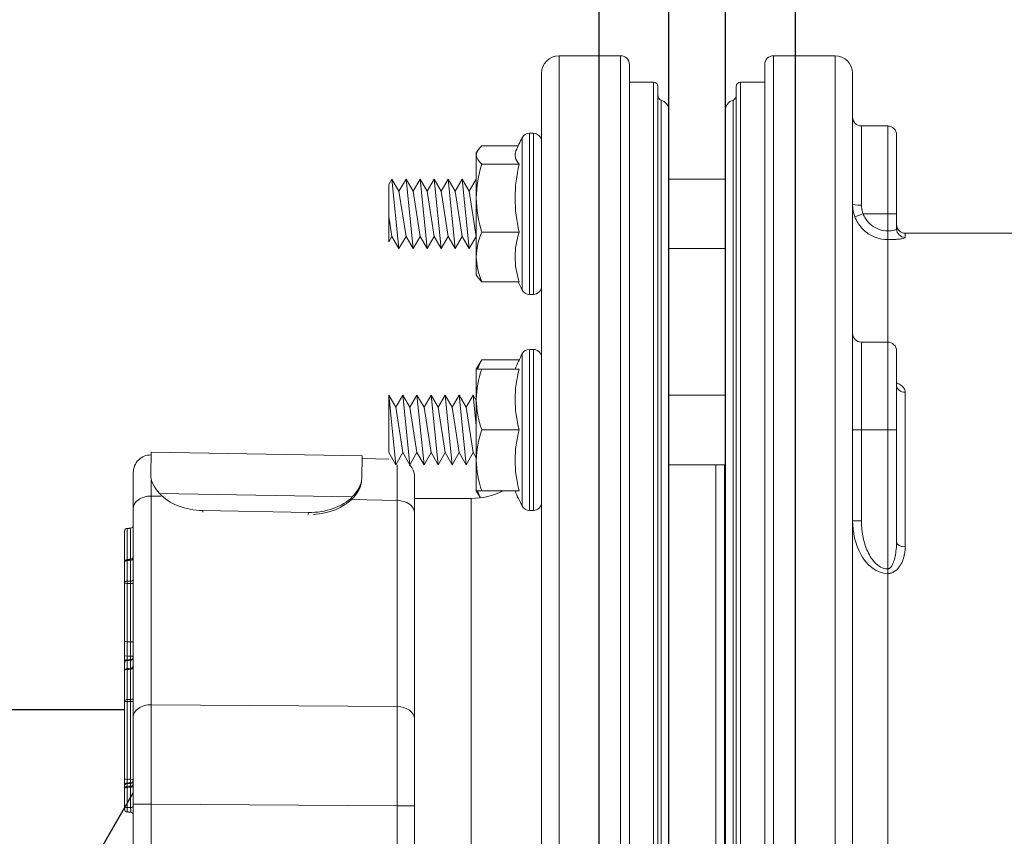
# Model space of a CAD drawing. Extents: x 1081 to 2220, y 0 to 2796.
# Tile 82 of 161: x 1795.06 to 1798.56, y 929.31 to 932.22. Entities that reach past the tile are written whole.
import ezdxf

# ---------------------------------------------------------------- set-up
doc = ezdxf.new("R2010")
doc.units = 0
doc.header["$MEASUREMENT"] = 0
doc.header["$PDSIZE"] = 1
doc.layers.get('0').update_dxf_attribs({"linetype": 'CONTINUOUS'})
doc.layers.get('DEFPOINTS').update_dxf_attribs({"linetype": 'CONTINUOUS'})
for name, color, linetype in [('DIM', 3, 'CONTINUOUS'), ('FRP-2-HATCH', 1, 'CONTINUOUS'), ('FRP-SUMP', 2, 'CONTINUOUS'), ('GALV-2-PIPE', 3, 'CONTINUOUS')]:
    doc.layers.add(name, color=color, linetype=linetype)
doc.styles.add('SIMPLEX', font='simplex')
doc.dimstyles.new('DIM64', dxfattribs={"dimscale": 64, "dimtxt": 0.09375, "dimasz": 0.09375, "dimexe": 0.0625, "dimexo": 0.0625, "dimgap": 0.046875, "dimtad": 1, "dimdec": 4, "dimzin": 3, "dimdsep": 46, "dimlunit": 4, "dimtxsty": 'SIMPLEX', "dimcen": 0, "dimclrd": 256, "dimclre": 256, "dimclrt": 256, "dimadec": 0, "dimazin": 0, "dimtfac": 1, "dimtdec": 4, "dimtmove": 0, "dimatfit": 3, "dimfxl": 1, "dimfrac": 2, "dimtolj": 1, "dimtzin": 0, "dimarcsym": 0})

# ---------------------------------------------------------------- blocks, each defined once
blk = doc.blocks.new('*D55')
at = {"layer": 'DEFPOINTS', "color": 0, "transparency": 16777216}
for p in [(1389.6218, 978.296), (1911.1218, 974.0147), (1911.1218, 700.5233)]:
    blk.add_point(p, dxfattribs=at)
at = {"layer": 'DIM', "lineweight": -2, "transparency": 16777216}
for p, q in [((1389.6218, 974.296), (1389.6218, 696.5233)), ((1911.1218, 970.0147), (1911.1218, 696.5233)), ((1395.6218, 700.5233), (1905.1218, 700.5233))]:
    blk.add_line(p, q, dxfattribs=at)
at = {"layer": 'DIM', "transparency": 16777216}
for points in [[(1395.6218, 701.5233), (1395.6218, 699.5233), (1389.6218, 700.5233)], [(1905.1218, 701.5233), (1905.1218, 699.5233), (1911.1218, 700.5233)]]:
    blk.add_solid(points, dxfattribs=at)
at = {"layer": 'DIM', "transparency": 16777216, "insert": (1650.3718, 708.0947), "char_height": 6, "attachment_point": 5, "style": 'SIMPLEX'}
blk.add_mtext('\\A1;43\'-5 1/2" (F.V. TANK SLAB)', dxfattribs=at)
blk = doc.blocks.new('A$C18AC51C3')
at = {"linetype": 'Continuous', "lineweight": 18}
for p, q in [((-0.421, -5.551), (-0.421, 0.824)), ((-0.2022, 0.824), (-0.421, 0.824)), ((-0.2022, -2.3635), (-0.2022, 0.824)), ((0.3414, 0.824), (0.3414, -5.551)), ((0.5601, 0.824), (0.3414, 0.824)), ((0.5601, -2.3635), (0.5601, 0.824)), ((-0.171, 0.7927), (-0.171, -5.5198)), ((0.3101, -2.3635), (0.3101, 0.7927)), ((-0.4835, 0.7615), (-0.4835, -2.3635)), ((0.6226, 0.7615), (0.6226, -5.4885)), ((-0.0851, 0.7302), (-0.171, 0.7302)), ((-0.0851, -2.3635), (-0.0851, 0.7302)), ((-0.0695, -5.4416), (-0.0695, 0.7146)), ((0.2086, -2.3635), (0.2086, 0.7146)), ((0.2243, 0.7302), (0.2243, -5.4573)), ((0.3101, 0.7302), (0.2243, 0.7302)), ((-0.0583, -5.3931), (-0.0583, 0.6661)), ((0.1975, -2.3635), (0.1975, 0.6661)), ((-0.0304, -5.3557), (-0.0304, 0.6287)), ((0.1696, 0.6287), (0.1696, -5.3557)), ((0.6539, 0.574), (0.6539, 0.2925)), ((0.7476, 0.574), (0.6539, 0.574)), ((0.7476, 0.2615), (0.7476, 0.574)), ((-0.552, 0.2615), (-0.552, 0.5327)), ((-0.5264, 0.548), (-0.5264, -0.025)), ((-0.5125, 0.548), (-0.5264, 0.548)), ((-0.5125, 0.548), (-0.5125, 0.2615)), ((0.7789, 0.2615), (0.7789, 0.5427)), ((-0.5669, 0.503), (-0.6961, 0.503)), ((-0.711, 0.4856), (-0.7155, 0.478)), ((-0.7155, 0.4706), (-0.7155, 0.478)), ((-0.7155, 0.4706), (-0.7155, 0.3175)), ((-0.5628, 0.4383), (-0.6961, 0.4383)), ((-1.0265, 0.3662), (-1.0155, 0.3852)), ((-1.0155, 0.3852), (-0.9905, 0.3419)), ((-1.0155, 0.3852), (-0.9905, 0.1377)), ((-0.9905, 0.3419), (-0.9655, 0.3852)), ((-0.9655, 0.3852), (-0.9405, 0.3419)), ((-0.9655, 0.3852), (-0.9405, 0.1377)), ((-0.9405, 0.3419), (-0.9155, 0.3852)), ((-0.9155, 0.3852), (-0.8905, 0.3419)), ((-0.9155, 0.3852), (-0.8905, 0.1377)), ((-0.8905, 0.3419), (-0.8655, 0.3852)), ((-0.8655, 0.3852), (-0.8405, 0.3419)), ((-0.8655, 0.3852), (-0.8405, 0.1377)), ((-0.8405, 0.3419), (-0.8155, 0.3852)), ((-0.8155, 0.3852), (-0.7905, 0.3419)), ((-0.8155, 0.3852), (-0.7905, 0.1377)), ((-0.7905, 0.3419), (-0.7655, 0.3852)), ((-0.7655, 0.3852), (-0.7405, 0.3419)), ((-0.7655, 0.3852), (-0.7405, 0.1377)), ((-0.7405, 0.3419), (-0.7155, 0.3852)), ((-0.7155, 0.3852), (-0.7155, 0.3852)), ((-0.7155, 0.3852), (-0.7155, 0.3851)), ((0.1696, 0.3852), (-0.0304, 0.3852)), ((-1.0265, 0.3662), (-1.0265, 0.162)), ((-1.0265, 0.3662), (-1.0265, 0.162)), ((-0.9905, 0.3419), (-0.9655, 0.181)), ((-0.9405, 0.3419), (-0.9155, 0.181)), ((-0.8905, 0.3419), (-0.8655, 0.181)), ((-0.8405, 0.3419), (-0.8155, 0.181)), ((-0.7905, 0.3419), (-0.7655, 0.181)), ((-0.7405, 0.3419), (-0.7155, 0.181)), ((-0.7155, 0.3175), (-0.7155, 0.1084)), ((-1.0265, 0.2518), (-1.0155, 0.181)), ((-0.552, -0.0097), (-0.552, 0.2615)), ((-0.5125, 0.2615), (-0.5125, -0.025)), ((0.6309, 0.2504), (0.6601, 0.2615)), ((0.7476, 0.2615), (0.6601, 0.2615)), ((0.7476, 0.2008), (0.7476, 0.2615)), ((0.7476, 0.2615), (0.7789, 0.2615)), ((0.7789, 0.2615), (0.7789, 0.2084)), ((-1.0265, 0.162), (-1.0155, 0.181)), ((-1.0155, 0.181), (-0.9905, 0.1377)), ((-0.9905, 0.1377), (-0.9655, 0.181)), ((-0.9655, 0.181), (-0.9405, 0.1377)), ((-0.9405, 0.1377), (-0.9155, 0.181)), ((-0.9155, 0.181), (-0.8905, 0.1377)), ((-0.8905, 0.1377), (-0.8655, 0.181)), ((-0.8655, 0.181), (-0.8405, 0.1377)), ((-0.8405, 0.1377), (-0.8155, 0.181)), ((-0.8155, 0.181), (-0.7905, 0.1377)), ((-0.7905, 0.1377), (-0.7655, 0.181)), ((-0.7655, 0.181), (-0.7405, 0.1377)), ((-0.7405, 0.1377), (-0.7155, 0.181)), ((-0.7155, 0.181), (-0.7155, 0.181)), ((-0.5628, 0.1968), (-0.6961, 0.1968)), ((0.7476, 0.1698), (0.7476, 0.2008)), ((0.8101, 0.1925), (0.8101, 0.1773)), ((2.0536, 0.1925), (0.8101, 0.1925)), ((0.7476, 0.1698), (0.7476, -0.1949)), ((-0.7155, 0.1084), (-0.7155, 0.045)), ((-0.0304, 0.1377), (0.1696, 0.1377)), ((-0.7155, 0.045), (-0.711, 0.0373)), ((-0.5628, 0.02), (-0.6961, 0.02)), ((-0.5264, -0.025), (-0.5125, -0.025)), ((0.6539, -0.1949), (0.6539, -0.5074)), ((0.7476, -0.1949), (0.6539, -0.1949)), ((0.7476, -0.5074), (0.7476, -0.1949)), ((-0.552, -0.5074), (-0.552, -0.2361)), ((-0.5264, -0.2209), (-0.5264, -0.7939)), ((-0.5125, -0.2209), (-0.5264, -0.2209)), ((-0.5125, -0.2209), (-0.5125, -0.5074)), ((0.7789, -0.2261), (0.7789, -0.5074)), ((-0.6961, -0.2574), (-0.7155, -0.2909)), ((-0.5628, -0.2574), (-0.6961, -0.2574)), ((-0.7155, -0.2909), (-0.7155, -0.3991)), ((-0.5628, -0.2909), (-0.6961, -0.2909)), ((-1.0265, -0.3836), (-1.0265, -0.5878)), ((-1.0265, -0.3836), (-1.0015, -0.6311)), ((-1.0265, -0.3836), (-1.0015, -0.4269)), ((-1.0265, -0.3836), (-1.0265, -0.5878)), ((-1.0015, -0.4269), (-0.9765, -0.3836)), ((-0.9765, -0.3836), (-0.9515, -0.6311)), ((-0.9765, -0.3836), (-0.9515, -0.4269)), ((-0.9515, -0.4269), (-0.9265, -0.3836)), ((-0.9265, -0.3836), (-0.9015, -0.6311)), ((-0.9265, -0.3836), (-0.9015, -0.4269)), ((-0.9015, -0.4269), (-0.8765, -0.3836)), ((-0.8765, -0.3836), (-0.8515, -0.6311)), ((-0.8765, -0.3836), (-0.8515, -0.4269)), ((-0.8515, -0.4269), (-0.8265, -0.3836)), ((-0.8265, -0.3836), (-0.8015, -0.4269)), ((-0.8265, -0.3836), (-0.8015, -0.6311)), ((-0.8015, -0.4269), (-0.7765, -0.3836)), ((-0.7765, -0.3836), (-0.7515, -0.4269)), ((-0.7765, -0.3836), (-0.7515, -0.6311)), ((-0.7515, -0.4269), (-0.7265, -0.3836)), ((-0.7265, -0.3836), (-0.7155, -0.4027)), ((-0.7265, -0.3836), (-0.7155, -0.4926)), ((0.1696, -0.3836), (-0.0304, -0.3836)), ((0.7794, -0.3516), (0.779, -0.3504)), ((0.8101, -0.3735), (0.8101, -0.9233)), ((-0.7155, -0.3991), (-0.7155, -0.6156)), ((-1.0015, -0.4269), (-0.9765, -0.5878)), ((-0.9515, -0.4269), (-0.9265, -0.5878)), ((-0.9015, -0.4269), (-0.8765, -0.5878)), ((-0.8515, -0.4269), (-0.8265, -0.5878)), ((-0.8015, -0.4269), (-0.7765, -0.5878)), ((-0.7515, -0.4269), (-0.7265, -0.5878)), ((-0.5628, -0.5074), (-0.6961, -0.5074)), ((-0.552, -0.7786), (-0.552, -0.5074)), ((-0.5125, -0.5074), (-0.5125, -0.7939)), ((0.6226, -0.5074), (0.6539, -0.5074)), ((0.7476, -0.5074), (0.6539, -0.5074)), ((0.6539, -0.5074), (0.6539, -0.8311)), ((0.7476, -1.0018), (0.7476, -0.5074)), ((0.7476, -0.5074), (0.7789, -0.5074)), ((0.7789, -0.5074), (0.7789, -0.9057)), ((-1.8731, -0.6665), (-1.8717, -0.5864)), ((-1.8717, -0.5864), (-1.1218, -0.5995)), ((-1.0265, -0.5878), (-1.0015, -0.6311)), ((-1.0015, -0.6311), (-0.9765, -0.5878)), ((-0.9765, -0.5878), (-0.9515, -0.6311)), ((-0.9515, -0.6311), (-0.9265, -0.5878)), ((-0.9265, -0.5878), (-0.9015, -0.6311)), ((-0.9015, -0.6311), (-0.8765, -0.5878)), ((-0.8765, -0.5878), (-0.8515, -0.6311)), ((-0.8515, -0.6311), (-0.8265, -0.5878)), ((-0.8265, -0.5878), (-0.8015, -0.6311)), ((-0.8015, -0.6311), (-0.7765, -0.5878)), ((-0.7765, -0.5878), (-0.7515, -0.6311)), ((-0.7515, -0.6311), (-0.7265, -0.5878)), ((-0.7265, -0.5878), (-0.7155, -0.6069)), ((-1.1232, -0.6796), (-1.1218, -0.5995)), ((-1.122, -0.6095), (-1.0265, -0.6112)), ((-0.7155, -0.6156), (-0.7155, -0.7239)), ((-1.9355, -0.787), (-1.9355, -0.6589)), ((-0.0304, -0.6311), (0.1696, -0.6311)), ((0.1364, -0.6311), (0.1364, -2.2397)), ((0.1676, -2.2399), (0.1676, -0.6312)), ((-1.8732, -0.6726), (-1.8731, -0.6665)), ((-1.1232, -0.6796), (-1.1233, -0.6868)), ((-0.9355, -0.6742), (-0.9355, -0.8023)), ((-1.8421, -0.7334), (-1.1566, -0.7454)), ((-0.7155, -0.7239), (-0.701, -0.7489)), ((-0.5628, -0.7239), (-0.6961, -0.7239)), ((-1.8719, -0.7428), (-1.8719, -1.4851)), ((-1.8374, -0.7434), (-1.8719, -0.7428)), ((-0.9969, -0.7581), (-1.1596, -0.7553)), ((-0.9969, -1.4915), (-0.9969, -0.7581)), ((-0.7335, -0.751), (-0.9355, -0.751)), ((-0.7335, -0.751), (-0.7335, -2.2397)), ((-1.9355, -1.5293), (-1.9355, -0.787)), ((-1.6878, -0.7944), (-1.6879, -0.8001)), ((-1.6878, -0.7944), (-1.3129, -0.801)), ((-1.313, -0.808), (-1.3129, -0.801)), ((-0.9355, -0.8023), (-0.9355, -1.5357)), ((-0.5264, -0.7939), (-0.5125, -0.7939)), ((0.6226, -0.8311), (0.6539, -0.8311)), ((-1.9571, -0.972), (-1.9576, -0.9684)), ((-1.9446, -0.9673), (-1.9451, -0.971)), ((0.7476, -1.0018), (0.7476, -1.0182)), ((0.7476, -1.0182), (0.7476, -2.0239)), ((-1.8719, -1.4851), (-0.9969, -1.4915)), ((-1.9355, -1.8386), (-1.9355, -1.5293)), ((-0.9355, -1.5357), (-0.9355, -1.845)), ((-1.9667, -1.6707), (-1.9667, -1.6707)), ((-1.9667, -1.7752), (-1.9667, -1.7736)), ((-1.9571, -1.7636), (-1.9571, -1.7652)), ((-1.9355, -1.8386), (-1.8719, -1.8386)), ((-1.9355, -2.8884), (-1.9355, -1.8386)), ((-1.8719, -1.8386), (-1.8719, -2.8884)), ((-0.9969, -1.845), (-1.8719, -1.8386)), ((-0.9969, -2.2398), (-0.9969, -1.845)), ((-0.9355, -1.845), (-0.9969, -1.845)), ((-0.9355, -1.845), (-0.9355, -2.2398))]:
    blk.add_line(p, q, dxfattribs=at)
for centre, radius, start, end in [((-0.421, 0.7615), 0.0625, 90, 180), ((-0.2022, 0.7927), 0.0312, 0, 90), ((0.3414, 0.7927), 0.0312, 90, 180), ((0.5601, 0.7615), 0.0625, 0, 90), ((-0.0851, 0.7146), 0.0156, 0, 90), ((0.2243, 0.7146), 0.0156, 90, 180), ((-0.0695, 0.6287), 0.0391, 0, 73.3985), ((0.2086, 0.6287), 0.0391, 106.6015, 180), ((0.7476, 0.5427), 0.0312, 0, 90), ((-0.0472, 0.2615), 0.573, 151.7483, 156.973), ((-0.5264, 0.519), 0.029, 90, 151.7483), ((-0.5125, 0.519), 0.029, 0, 90), ((-0.0472, 0.2615), 0.573, 204.9243, 208.2517), ((-0.5125, 0.004), 0.029, 270, 0), ((-0.5264, 0.004), 0.029, 208.2517, 270), ((0.7476, -0.2261), 0.0312, 0, 90), ((-0.0472, -0.5074), 0.573, 151.7483, 157.8003), ((-0.5264, -0.2499), 0.029, 90, 151.7483), ((-0.5125, -0.2499), 0.029, 0, 90), ((-1.873, -0.6589), 0.0625, 89, 180), ((-0.998, -0.6742), 0.0625, 0, 43.564), ((-0.0472, -0.5074), 0.573, 202.1997, 208.2517), ((-0.5125, -0.7649), 0.029, 270, 0), ((-0.5264, -0.7649), 0.029, 208.2517, 270), ((-1.9567, -0.9783), 0.01, 94.9382, 180), ((-1.9567, -1.8563), 0.01, 180, 267.4974)]:
    blk.add_arc(centre, radius, start, end, dxfattribs=at)
at = {"linetype": 'Continuous', "lineweight": 18, "extrusion": (0, 0, -1)}
for centre, radius, start, end in [((0.0538, 0.6811), 0.0156, 286.6015, 0), ((-0.193, 0.6811), 0.0156, 180, 253.3985), ((-0.6539, 0.6052), 0.0312, 270, 0), ((-0.8101, 0.2237), 0.0312, 270, 0), ((-0.6539, -0.1636), 0.0312, 270, 0), ((0.7335, -0.501), 0.25, 243.0465, 270)]:
    blk.add_arc(centre, radius, start, end, dxfattribs=at)
at = {"linetype": 'Continuous', "lineweight": 18, "extrusion": (-6.12303e-17, 2.64055e-05, -1)}
blk.add_arc((1.9567, -1.7736, -0.0001), 0.01, 0.0011, 87.9902, dxfattribs=at)
at = {"linetype": 'Continuous', "lineweight": 18, "extrusion": (6.12303e-17, -2.92665e-05, 1)}
blk.add_arc((-1.9455, -1.7532, 0.0001), 0.01, 272.0126, 0, dxfattribs=at)
at = {"linetype": 'Continuous', "lineweight": 18}
for centre, major_axis, ratio, start_param, end_param in [((-0.0472, 0.4706), (-0.5305, 0), 0.258819, 6.173619, 6.52103), ((-0.0472, 0.3175), (-0.5305, 0), 0.965926, 6.04534, 6.52103), ((0.6539, 0.2956), (0.0312, 0), 0.099171, 3.141593, 4.712389), ((-0.0472, 0.1084), (0.5305, 0), 0.707107, 2.903748, 3.379438), ((0.8101, 0.2084), (0.0312, 0), 0.994074, 3.141593, 4.712389), ((-0.0472, -0.3991), (-0.5305, 0), 0.866025, 6.04534, 6.52103), ((0.8101, -0.3491), (0.0312, 0), 0.778577, 3.141593, 4.712389), ((-0.0472, -0.6156), (0.5305, 0), 0.866025, 2.903748, 3.379438), ((-0.998, -1.1118), (-0.0011, -0.5001), 0.000903, 2.356307, 2.861994), ((-1.873, -1.0965), (-0.0011, -0.5001), 0.000903, 2.356307, 2.531961), ((-1.6855, -0.6619), (-0.1875, 0.0033), 0.707107, 0.594693, 1.570796), ((-1.873, -0.787), (0.0625, 0), 0.707107, 1.553343, 3.141593), ((-1.3105, -0.6684), (-0.1875, 0.0033), 0.707107, 1.570796, 2.546899), ((-1.3107, -0.6755), (0.1875, -0.0033), 0.707107, 4.809815, 5.688492), ((-0.998, -0.8023), (-0.0625, 0), 0.707107, 3.141593, 4.694936), ((-1.9567, -0.8674), (-0.01, 0), 1, 4.747426, 6.282925), ((-1.9455, -0.847), (0.01, 0), 1, 4.747465, 6.283129), ((0.8101, -0.9057), (0.0312, 0), 0.563479, 3.141593, 4.712389), ((-1.9567, -0.9783), (-0.01, 0), 0.632763, 4.747296, 6.283185), ((-1.9455, -0.9647), (0.01, 0), 0.632763, 4.747296, 6.283185), ((-1.9455, -0.9573), (0.01, 0), 1, 4.798511, 6.283115), ((-1.9567, -1.0517), (-0.01, 0), 0.632763, 4.747296, 6.283185), ((-1.9567, -1.0517), (0.0001, -0.01), 0.037191, 4.027374, 4.890072), ((-1.9455, -1.039), (0.01, 0), 0.632763, 4.747296, 6.283185), ((-1.9567, -1.0517), (-0.01, 0), 0.177202, 0, 1.53589), ((-1.9455, -1.0551), (0.01, 0), 0.177202, 0, 1.53589), ((-1.9567, -1.259), (-0.01, 0), 0.177202, 0, 1.53589), ((-1.9567, -1.2593), (-0.01, 0), 0.16301, 0, 1.53589), ((-1.9455, -1.2627), (-0.00006, -0.01), 0.034392, 1.73465, 1.749037), ((-1.9455, -1.2627), (0.01, 0), 0.177202, 0, 1.53589), ((-1.9455, -1.2627), (0.01, 0), 0.163016, 0, 1.53589), ((-1.9567, -1.3093), (-0.01, 0), 0.276972, 0, 1.535889), ((-1.9567, -1.3348), (-0.01, 0), 0.999329, 4.7473, 6.283185), ((-1.9567, -1.3372), (0.01, 0), 0.994441, 1.605703, 3.141593), ((-1.9567, -1.3372), (0.01, 0), 0.992859, 1.605703, 3.141593), ((-1.9567, -1.3372), (0.00035, -0.00999), 0.003919, 3.247024, 3.261102), ((-1.9455, -1.3144), (0.00033, -0.00999), 0.045796, 0.036753, 1.848572), ((-1.9455, -1.3144), (0.01, 0), 0.275698, 0, 1.535889), ((-1.9455, -1.3144), (0.01, 0), 0.999325, 4.747301, 6.283185), ((-1.9455, -1.3169), (0.01, 0), 0.994431, 4.747296, 6.283185), ((-1.9455, -1.3169), (-0.01, 0), 0.992859, 1.605703, 3.141593), ((-1.9567, -1.3657), (0.01, 0), 0.992859, 1.605703, 3.141593), ((-1.9567, -1.3657), (0.01, 0), 0.632763, 1.605703, 3.141593), ((-1.9567, -1.3657), (0.00033, -0.00999), 0.018124, 3.261121, 4.026728), ((-1.9455, -1.3455), (-0.01, 0), 0.992859, 1.605703, 3.141593), ((-1.9455, -1.3527), (-0.01, 0), 0.632763, 1.605703, 3.141593), ((-1.9567, -1.473), (0.01, 0), 0.632763, 1.605703, 3.141593), ((-1.9567, -1.473), (0.00011, -0.01), 0.035894, 4.027316, 4.790935), ((-1.9455, -1.4602), (-0.01, 0), 0.632763, 1.605703, 3.141593), ((-1.9567, -1.473), (0.01, 0), 0.07891, 3.141593, 4.677482), ((-1.9455, -1.4744), (-0.01, 0), 0.07891, 3.141593, 4.677482), ((-1.873, -1.5293), (0.0625, 0), 0.707107, 1.553343, 3.141593), ((-1.873, -1.8387), (-0.0005, -0.5), 0.002181, 1.570909, 2.356181), ((-0.998, -1.5357), (-0.0625, 0), 0.707107, 3.141593, 4.694936), ((-0.998, -1.845), (-0.0005, -0.5), 0.002181, 1.570909, 2.356181), ((-1.9567, -1.7472), (0.01, 0), 0.326854, 3.141593, 4.677478), ((-1.9455, -1.7533), (-0.01, 0), 0.324564, 3.141593, 4.677478), ((-1.9455, -1.7533), (0.00036, -0.00999), 0.04909, 0.00063, 1.899602), ((-1.9567, -1.7853), (0.01, 0), 0.998839, 1.605703, 3.141593), ((-1.9567, -1.7853), (0.01, 0), 0.632763, 1.605703, 3.141593), ((-1.9567, -1.7853), (0.00034, -0.00999), 0.017194, 3.189753, 4.026708), ((-1.9455, -1.765), (-0.01, 0), 0.998839, 1.605703, 3.141593), ((-1.9455, -1.7723), (-0.01, 0), 0.632763, 1.605703, 3.141593), ((-1.9567, -1.8563), (0.01, 0), 0.632763, 1.605703, 3.141593), ((-1.9567, -1.8563), (-0.00044, -0.00999), 0.080473, 4.030513, 6.283646), ((-1.9455, -1.8442), (-0.01, 0), 0.632763, 1.605703, 3.141593), ((-1.9455, -1.8769), (-0.01, 0), 1, 3.142667, 4.6687)]:
    blk.add_ellipse(centre, major_axis=major_axis, ratio=ratio, start_param=start_param, end_param=end_param, dxfattribs=at)
for points, degree in [([(-0.6961, 0.503), (-0.7079, 0.4924), (-0.7155, 0.4816), (-0.7155, 0.4706)], 3), ([(-0.7155, 0.4706), (-0.7155, 0.4596), (-0.7079, 0.4488), (-0.6961, 0.4383)], 3), ([(-0.6961, 0.4383), (-0.7079, 0.3987), (-0.7155, 0.3587), (-0.7155, 0.3175)], 3), ([(-0.7155, 0.3175), (-0.7155, 0.2765), (-0.7079, 0.2362), (-0.6961, 0.1968)], 3), ([(0.6309, 0.2504), (0.6255, 0.2647), (0.6226, 0.2803), (0.6226, 0.2956)], 3), ([(-0.6961, 0.1968), (-0.7078, 0.1682), (-0.7155, 0.1383), (-0.7155, 0.1084)], 3), ([(-0.7155, 0.1084), (-0.7155, 0.0785), (-0.7079, 0.0488), (-0.6961, 0.02)], 3), ([(-0.6961, 0.02), (-0.7025, 0.0257), (-0.7077, 0.0315), (-0.711, 0.0374)], 3), ([(-0.6961, -0.2574), (-0.7025, -0.2684), (-0.7077, -0.2796), (-0.711, -0.2909)], 3), ([(-0.6961, -0.2909), (-0.7079, -0.3263), (-0.7155, -0.3622), (-0.7155, -0.3991)], 3), ([(-0.7155, -0.2909), (-0.7155, -0.2909), (-0.7078, -0.2909), (-0.6961, -0.2909)], 3), ([(-0.7155, -0.3991), (-0.7155, -0.4359), (-0.7079, -0.472), (-0.6961, -0.5074)], 3), ([(-0.6961, -0.5074), (-0.7079, -0.5428), (-0.7155, -0.5787), (-0.7155, -0.6156)], 3), ([(-0.7155, -0.6156), (-0.7155, -0.6524), (-0.7079, -0.6885), (-0.6961, -0.7239)], 3), ([(-1.8731, -0.6665), (-1.8735, -0.6869), (-1.8628, -0.7109), (-1.8421, -0.7334)], 3), ([(-1.1233, -0.6868), (-1.1237, -0.7071), (-1.1351, -0.7307), (-1.1567, -0.7524)], 3), ([(-1.1566, -0.7454), (-1.135, -0.7236), (-1.1236, -0.7), (-1.1232, -0.6796)], 3), ([(-0.6961, -0.7239), (-0.7078, -0.7239), (-0.7155, -0.7239), (-0.7155, -0.7239)], 3), ([(-0.711, -0.7239), (-0.7085, -0.7322), (-0.705, -0.7405), (-0.7008, -0.7488)], 3), ([(-1.945, -0.8572), (-1.951, -0.8574), (-1.9571, -0.8576)], 2), ([(-1.9446, -0.9673), (-1.9576, -0.9684)], 1), ([(-1.9451, -0.971), (-1.9491, -0.9713), (-1.9531, -0.9717), (-1.9571, -0.972)], 3), ([(-1.9571, -0.972), (-1.9571, -0.9965), (-1.9571, -1.0209), (-1.9571, -1.0454)], 3), ([(-1.9451, -1.0453), (-1.9451, -1.0205), (-1.9451, -0.9957), (-1.9451, -0.971)], 3), ([(-1.9571, -1.0454), (-1.9531, -1.0454), (-1.9491, -1.0453), (-1.9451, -1.0453)], 3), ([(-1.9451, -1.0534), (-1.9491, -1.0534), (-1.9531, -1.0535), (-1.9571, -1.0535)], 3), ([(-1.9571, -1.0535), (-1.9571, -1.1226), (-1.9571, -1.1917), (-1.9571, -1.2608)], 3), ([(-1.9451, -1.2609), (-1.9451, -1.1917), (-1.9451, -1.1225), (-1.9451, -1.0534)], 3), ([(-1.9667, -1.259), (-1.9667, -1.2591), (-1.9667, -1.2592), (-1.9667, -1.2593)], 3), ([(-1.9571, -1.261), (-1.9571, -1.2609), (-1.9571, -1.2609), (-1.9571, -1.2608)], 3), ([(-1.9451, -1.261), (-1.9491, -1.261), (-1.9531, -1.261), (-1.9571, -1.261)], 3), ([(-1.9571, -1.3272), (-1.9531, -1.3271), (-1.9491, -1.327), (-1.9451, -1.3268)], 3), ([(-1.9571, -1.3273), (-1.9571, -1.3368), (-1.9571, -1.3463), (-1.9571, -1.3558)], 3), ([(-1.9451, -1.3268), (-1.9451, -1.3268), (-1.9451, -1.3268), (-1.9451, -1.3268)], 3), ([(-1.9451, -1.3554), (-1.9451, -1.3459), (-1.9451, -1.3364), (-1.9451, -1.3268)], 3), ([(-1.9571, -1.3558), (-1.9531, -1.3557), (-1.9491, -1.3555), (-1.9451, -1.3554)], 3), ([(-1.9451, -1.359), (-1.9491, -1.3591), (-1.9531, -1.3592), (-1.9571, -1.3594)], 3), ([(-1.9571, -1.3594), (-1.9571, -1.3951), (-1.9571, -1.4309), (-1.9571, -1.4666)], 3), ([(-1.9451, -1.4665), (-1.9451, -1.4307), (-1.9451, -1.3948), (-1.9451, -1.359)], 3), ([(-1.9571, -1.4666), (-1.9531, -1.4666), (-1.9491, -1.4665), (-1.9451, -1.4665)], 3), ([(-1.9451, -1.4736), (-1.9491, -1.4737), (-1.9531, -1.4737), (-1.9571, -1.4737)], 3), ([(-1.945, -1.7632), (-1.9571, -1.7636)], 1), ([(-1.9571, -1.7754), (-1.9531, -1.7752), (-1.9491, -1.7751), (-1.9451, -1.775)], 3), ([(-1.9451, -1.7786), (-1.9491, -1.7787), (-1.9531, -1.7789), (-1.9571, -1.779)], 3), ([(-1.9571, -1.779), (-1.9571, -1.8027), (-1.9571, -1.8264), (-1.9571, -1.85)], 3), ([(-1.9451, -1.8505), (-1.9451, -1.8266), (-1.9451, -1.8026), (-1.9451, -1.7786)], 3), ([(-1.9571, -1.85), (-1.9531, -1.8502), (-1.9491, -1.8504), (-1.9451, -1.8505)], 3), ([(-1.9572, -1.8663), (-1.945, -1.8669)], 1)]:
    blk.add_open_spline(points, degree=degree, dxfattribs=at)
for points, knots in [([(0.6539, 0.2925), (0.6539, 0.2838), (0.6553, 0.2749), (0.6587, 0.2649), (0.6594, 0.2632), (0.6601, 0.2615)], [0, 0, 0, 0, 0.828121, 0.828121, 1, 1, 1, 1]), ([(0.7476, 0.1698), (0.7337, 0.1698), (0.7197, 0.1722), (0.6934, 0.1814), (0.6809, 0.1883), (0.6592, 0.2056), (0.6496, 0.2162), (0.6377, 0.235), (0.6339, 0.2426), (0.6309, 0.2504)], [0, 0, 0, 0, 0.278057, 0.278057, 0.555824, 0.555824, 0.834378, 0.834378, 1, 1, 1, 1]), ([(0.6601, 0.2615), (0.6623, 0.2556), (0.6652, 0.2499), (0.6741, 0.2358), (0.6813, 0.2277), (0.6976, 0.2147), (0.707, 0.2095), (0.7266, 0.2026), (0.7372, 0.2008), (0.7476, 0.2008)], [0, 0, 0, 0, 0.16589, 0.16589, 0.444646, 0.444646, 0.722288, 0.722288, 1, 1, 1, 1]), ([(0.7789, 0.2084), (0.7789, 0.2076), (0.7783, 0.2068), (0.7759, 0.2053), (0.7742, 0.2045), (0.7698, 0.2031), (0.767, 0.2025), (0.7611, 0.2015), (0.7577, 0.2012), (0.7521, 0.2009), (0.7499, 0.2008), (0.7476, 0.2008)], [0, 0, 0, 0, 0.218343, 0.218343, 0.436311, 0.436311, 0.652723, 0.652723, 0.866288, 0.866288, 1, 1, 1, 1]), ([(0.7476, 0.1698), (0.7521, 0.1698), (0.7566, 0.1699), (0.7678, 0.1702), (0.7745, 0.1706), (0.7864, 0.1715), (0.7919, 0.1721), (0.8007, 0.1735), (0.8042, 0.1742), (0.8089, 0.1758), (0.8101, 0.1766), (0.8101, 0.1773)], [0, 0, 0, 0, 0.1359, 0.1359, 0.351802, 0.351802, 0.568385, 0.568385, 0.784466, 0.784466, 1, 1, 1, 1]), ([(0.8101, -0.3735), (0.8101, -0.3706), (0.8096, -0.3677), (0.807, -0.3607), (0.8043, -0.3566), (0.7969, -0.3494), (0.7921, -0.3461), (0.7842, -0.3423), (0.7816, -0.3412), (0.7789, -0.3403)], [0, 0, 0, 0, 0.211697, 0.211697, 0.533225, 0.533225, 0.8556, 0.8556, 1, 1, 1, 1]), ([(0.7476, -1.0182), (0.7056, -1.0182), (0.671, -0.985), (0.6317, -0.9134), (0.6226, -0.8724), (0.6226, -0.8311)], [0, 0, 0, 0, 0.5, 0.5, 1, 1, 1, 1]), ([(0.6539, -0.8311), (0.6539, -0.8665), (0.6599, -0.9018), (0.6804, -0.9502), (0.6893, -0.9659), (0.7134, -0.9916), (0.7297, -1.0018), (0.7476, -1.0018)], [0, 0, 0, 0, 0.5, 0.5, 0.75, 0.75, 1, 1, 1, 1]), ([(-1.9667, -0.9785), (-1.9667, -0.9773), (-1.9667, -0.9759), (-1.9667, -0.9683), (-1.9667, -0.9611), (-1.9667, -0.9396), (-1.9667, -0.9342), (-1.9667, -0.9207), (-1.9667, -0.9147), (-1.9667, -0.9015), (-1.9667, -0.896), (-1.9667, -0.8733), (-1.9667, -0.8708), (-1.9667, -0.8674), (-1.9667, -0.8672), (-1.9667, -0.8674)], [0, 0, 0, 0, 0.04425, 0.04425, 0.224651, 0.224651, 0.269751, 0.269751, 0.314852, 0.314852, 0.405052, 0.405052, 0.765855, 0.765855, 1, 1, 1, 1]), ([(-1.9571, -0.8574), (-1.9571, -0.8576), (-1.9571, -0.8581), (-1.9571, -0.8618), (-1.9571, -0.8646), (-1.9571, -0.892), (-1.9571, -0.8987), (-1.9571, -0.9204), (-1.957, -0.9368), (-1.9571, -0.9568), (-1.9571, -0.9638), (-1.9571, -0.9691)], [0, 0, 0, 0, 0.194368, 0.194368, 0.655305, 0.655305, 0.77054, 0.77054, 0.885774, 0.885774, 1, 1, 1, 1]), ([(-1.9451, -0.9687), (-1.9451, -0.9635), (-1.9451, -0.9569), (-1.9451, -0.9379), (-1.9451, -0.9216), (-1.9451, -0.8991), (-1.9451, -0.8923), (-1.9451, -0.8643), (-1.9451, -0.8615), (-1.9451, -0.8577), (-1.9451, -0.8572), (-1.9451, -0.857)], [0, 0, 0, 0, 0.107607, 0.107607, 0.223488, 0.223488, 0.339369, 0.339369, 0.802893, 0.802893, 1, 1, 1, 1]), ([(0.7476, -1.0018), (0.7485, -1.0018), (0.7494, -1.0017), (0.7514, -1.0011), (0.7525, -1.0006), (0.7558, -0.9986), (0.7577, -0.9966), (0.7632, -0.9896), (0.7658, -0.9836), (0.7704, -0.9712), (0.7722, -0.9645), (0.7773, -0.9406), (0.7789, -0.923), (0.7789, -0.9057)], [0, 0, 0, 0, 0.023116, 0.023116, 0.055858, 0.055858, 0.127954, 0.127954, 0.306434, 0.306434, 0.502152, 0.502152, 1, 1, 1, 1]), ([(0.8101, -0.9233), (0.8101, -0.9266), (0.81, -0.9299), (0.8087, -0.9472), (0.8055, -0.9613), (0.7967, -0.9815), (0.793, -0.9883), (0.7837, -1.0007), (0.7779, -1.0067), (0.7674, -1.0133), (0.7635, -1.0152), (0.7557, -1.0176), (0.7516, -1.0182), (0.7476, -1.0182)], [0, 0, 0, 0, 0.08473, 0.08473, 0.44853, 0.44853, 0.633807, 0.633807, 0.82254, 0.82254, 0.914633, 0.914633, 1, 1, 1, 1]), ([(-1.9667, -1.0517), (-1.9667, -1.0466), (-1.9667, -1.0414), (-1.9667, -1.0169), (-1.9667, -0.9976), (-1.9667, -0.9783)], [0, 0, 0, 0, 0.21105, 0.21105, 1, 1, 1, 1]), ([(-1.9451, -1.0453), (-1.9451, -1.0461), (-1.9451, -1.0471), (-1.9451, -1.0493), (-1.9451, -1.0504), (-1.9451, -1.0521), (-1.9451, -1.0528), (-1.9451, -1.0534)], [0, 0, 0, 0, 0.391385, 0.391385, 0.782721, 0.782721, 1, 1, 1, 1]), ([(-1.9667, -1.259), (-1.9667, -1.2525), (-1.9667, -1.2459), (-1.9667, -1.2131), (-1.9667, -1.1869), (-1.9667, -1.1243), (-1.9667, -1.088), (-1.9667, -1.0517)], [0, 0, 0, 0, 0.094942, 0.094942, 0.474708, 0.474708, 1, 1, 1, 1]), ([(-1.9667, -1.3093), (-1.9667, -1.3046), (-1.9667, -1.2999), (-1.9667, -1.2853), (-1.9667, -1.2753), (-1.9667, -1.2633), (-1.9667, -1.2613), (-1.9667, -1.2593)], [0, 0, 0, 0, 0.283646, 0.283646, 0.882587, 0.882587, 1, 1, 1, 1]), ([(-1.9571, -1.2608), (-1.9551, -1.2608), (-1.9531, -1.2608), (-1.9491, -1.2609), (-1.9471, -1.2609), (-1.9451, -1.2609)], [0, 0, 0, 0, 0.499998, 0.499998, 1, 1, 1, 1]), ([(-1.9571, -1.261), (-1.9571, -1.263), (-1.9571, -1.265), (-1.9571, -1.2773), (-1.9571, -1.2875), (-1.9571, -1.3025), (-1.9571, -1.3073), (-1.9571, -1.312)], [0, 0, 0, 0, 0.117112, 0.117112, 0.715711, 0.715711, 1, 1, 1, 1]), ([(-1.9451, -1.3117), (-1.9451, -1.307), (-1.9451, -1.3024), (-1.9451, -1.2916), (-1.9451, -1.2855), (-1.9451, -1.2733), (-1.9451, -1.2671), (-1.9451, -1.261)], [0, 0, 0, 0, 0.278736, 0.278736, 0.641399, 0.641399, 1, 1, 1, 1]), ([(-1.9667, -1.3093), (-1.9667, -1.3101), (-1.9667, -1.3109), (-1.9667, -1.314), (-1.9667, -1.3163), (-1.9667, -1.3207), (-1.9667, -1.3228), (-1.9667, -1.3267), (-1.9667, -1.3285), (-1.9667, -1.3314), (-1.9667, -1.3326), (-1.9667, -1.3342), (-1.9667, -1.3347), (-1.9667, -1.3348)], [0, 0, 0, 0, 0.070121, 0.070121, 0.255979, 0.255979, 0.441784, 0.441784, 0.62773, 0.62773, 0.813872, 0.813872, 1, 1, 1, 1]), ([(-1.9571, -1.3248), (-1.9571, -1.3248), (-1.9572, -1.3245), (-1.9572, -1.3237), (-1.9573, -1.3231), (-1.9573, -1.3217), (-1.9573, -1.3208), (-1.9573, -1.3188), (-1.9573, -1.3178), (-1.9572, -1.3156), (-1.9572, -1.3144), (-1.9571, -1.3129), (-1.9571, -1.3125), (-1.9571, -1.312)], [0, 0, 0, 0, 0.186324, 0.186324, 0.372401, 0.372401, 0.558153, 0.558153, 0.743825, 0.743825, 0.92977, 0.92977, 1, 1, 1, 1]), ([(-1.9571, -1.312), (-1.9553, -1.312), (-1.9535, -1.3119), (-1.9495, -1.3118), (-1.9473, -1.3117), (-1.9451, -1.3117)], [0, 0, 0, 0, 0.449977, 0.449977, 1, 1, 1, 1]), ([(-1.9451, -1.3244), (-1.9473, -1.3245), (-1.9495, -1.3246), (-1.9535, -1.3247), (-1.9553, -1.3247), (-1.9571, -1.3248)], [0, 0, 0, 0, 0.550019, 0.550019, 1, 1, 1, 1]), ([(-1.9571, -1.3248), (-1.9571, -1.325), (-1.9571, -1.3253), (-1.9571, -1.3258), (-1.9571, -1.3261), (-1.9571, -1.3266), (-1.9571, -1.3268), (-1.9571, -1.3271), (-1.9571, -1.3272), (-1.9571, -1.3272)], [0, 0, 0, 0, 0.36584, 0.36584, 0.754597, 0.754597, 0.952736, 0.952736, 1, 1, 1, 1]), ([(-1.9451, -1.3268), (-1.9471, -1.3269), (-1.9491, -1.327), (-1.9531, -1.3271), (-1.9551, -1.3272), (-1.9571, -1.3273)], [0, 0, 0, 0, 0.499999, 0.499999, 1, 1, 1, 1]), ([(-1.9451, -1.3268), (-1.9451, -1.3267), (-1.9451, -1.3267), (-1.9451, -1.3264), (-1.9451, -1.3262), (-1.9451, -1.3257), (-1.9451, -1.3254), (-1.9451, -1.3249), (-1.9451, -1.3246), (-1.9451, -1.3244)], [0, 0, 0, 0, 0.047731, 0.047731, 0.238003, 0.238003, 0.625868, 0.625868, 1, 1, 1, 1]), ([(-1.9667, -1.3372), (-1.9667, -1.3371), (-1.9667, -1.3371), (-1.9667, -1.3367), (-1.9667, -1.3366), (-1.9667, -1.3361), (-1.9667, -1.3358), (-1.9667, -1.3352), (-1.9667, -1.335), (-1.9667, -1.3348)], [0, 0, 0, 0, 0.042365, 0.042365, 0.238272, 0.238272, 0.630071, 0.630071, 1, 1, 1, 1]), ([(-1.9667, -1.3657), (-1.9667, -1.3649), (-1.9667, -1.3641), (-1.9667, -1.3601), (-1.9667, -1.357), (-1.9667, -1.3482), (-1.9667, -1.3427), (-1.9667, -1.3372)], [0, 0, 0, 0, 0.083653, 0.083653, 0.418264, 0.418264, 1, 1, 1, 1]), ([(-1.9451, -1.3554), (-1.9451, -1.3555), (-1.9451, -1.3559), (-1.9451, -1.3571), (-1.9451, -1.3578), (-1.9451, -1.3588), (-1.9451, -1.3589), (-1.9451, -1.359)], [0, 0, 0, 0, 0.500977, 0.500977, 0.940971, 0.940971, 1, 1, 1, 1]), ([(-1.9667, -1.473), (-1.9667, -1.4678), (-1.9667, -1.4626), (-1.9667, -1.4368), (-1.9667, -1.4162), (-1.9667, -1.3943), (-1.9667, -1.393), (-1.9667, -1.3831), (-1.9667, -1.3744), (-1.9667, -1.3657)], [0, 0, 0, 0, 0.144393, 0.144393, 0.721964, 0.721964, 0.757192, 0.757192, 1, 1, 1, 1]), ([(-1.9451, -1.4665), (-1.9451, -1.4666), (-1.9451, -1.4667), (-1.9451, -1.4677), (-1.9451, -1.4688), (-1.9451, -1.4709), (-1.9451, -1.472), (-1.9451, -1.4733), (-1.9451, -1.4735), (-1.9451, -1.4736)], [0, 0, 0, 0, 0.056596, 0.056596, 0.498579, 0.498579, 0.940764, 0.940764, 1, 1, 1, 1]), ([(-1.9667, -1.7472), (-1.9667, -1.7421), (-1.9667, -1.737), (-1.9667, -1.7066), (-1.9667, -1.6804), (-1.9667, -1.6023), (-1.9667, -1.5502), (-1.9667, -1.4897), (-1.9667, -1.4813), (-1.9667, -1.473)], [0, 0, 0, 0, 0.05786, 0.05786, 0.342463, 0.342463, 0.908849, 0.908849, 1, 1, 1, 1]), ([(-1.9571, -1.4737), (-1.9571, -1.4804), (-1.9571, -1.487), (-1.9571, -1.5203), (-1.9571, -1.5469), (-1.9571, -1.6007), (-1.9571, -1.628), (-1.9571, -1.6819), (-1.9571, -1.7087), (-1.9571, -1.7398), (-1.9571, -1.7452), (-1.9571, -1.7504)], [0, 0, 0, 0, 0.071632, 0.071632, 0.358159, 0.358159, 0.651976, 0.651976, 0.94037, 0.94037, 1, 1, 1, 1]), ([(-1.9451, -1.75), (-1.9451, -1.7435), (-1.9451, -1.737), (-1.9451, -1.7055), (-1.9451, -1.6799), (-1.9451, -1.6092), (-1.9451, -1.5639), (-1.9451, -1.5037), (-1.9451, -1.4886), (-1.9451, -1.4736)], [0, 0, 0, 0, 0.073572, 0.073572, 0.349832, 0.349832, 0.83788, 0.83788, 1, 1, 1, 1]), ([(-1.9667, -1.7472), (-1.9667, -1.7486), (-1.9667, -1.7502), (-1.9667, -1.7539), (-1.9667, -1.7562), (-1.9667, -1.7606), (-1.9667, -1.7627), (-1.9667, -1.7664), (-1.9667, -1.7681), (-1.9667, -1.7709), (-1.9667, -1.772), (-1.9667, -1.773), (-1.9667, -1.7733), (-1.9667, -1.7734)], [0, 0, 0, 0, 0.133332, 0.133332, 0.32593, 0.32593, 0.518502, 0.518502, 0.711274, 0.711274, 0.904291, 0.904291, 1, 1, 1, 1]), ([(-1.9571, -1.7636), (-1.9572, -1.7635), (-1.9572, -1.7634), (-1.9572, -1.7628), (-1.9573, -1.7623), (-1.9573, -1.7609), (-1.9573, -1.7601), (-1.9573, -1.7582), (-1.9573, -1.7571), (-1.9573, -1.755), (-1.9572, -1.7538), (-1.9571, -1.7519), (-1.9571, -1.7512), (-1.9571, -1.7504)], [0, 0, 0, 0, 0.098298, 0.098298, 0.290758, 0.290758, 0.48279, 0.48279, 0.674658, 0.674658, 0.866791, 0.866791, 1, 1, 1, 1]), ([(-1.9571, -1.7504), (-1.9553, -1.7504), (-1.9536, -1.7503), (-1.9496, -1.7502), (-1.9474, -1.7501), (-1.9451, -1.75)], [0, 0, 0, 0, 0.431757, 0.431757, 1, 1, 1, 1]), ([(-1.9571, -1.7652), (-1.9582, -1.7652), (-1.9593, -1.7654), (-1.9614, -1.7663), (-1.9624, -1.7669), (-1.9641, -1.7683), (-1.9648, -1.7692), (-1.9659, -1.7711), (-1.9663, -1.7722), (-1.9666, -1.7735), (-1.9666, -1.7738), (-1.9667, -1.7744), (-1.9667, -1.7748), (-1.9667, -1.7752)], [0, 0, 0, 0, 0.219673, 0.219673, 0.439346, 0.439346, 0.65902, 0.65902, 0.878699, 0.878699, 0.923469, 0.923469, 1, 1, 1, 1]), ([(-1.9667, -1.7853), (-1.9667, -1.785), (-1.9667, -1.7847), (-1.9667, -1.7831), (-1.9667, -1.7818), (-1.9667, -1.7787), (-1.9667, -1.7769), (-1.9667, -1.7752)], [0, 0, 0, 0, 0.094572, 0.094572, 0.472862, 0.472862, 1, 1, 1, 1]), ([(-1.9667, -1.8563), (-1.9667, -1.8512), (-1.9667, -1.846), (-1.9667, -1.8224), (-1.9667, -1.8038), (-1.9667, -1.7853)], [0, 0, 0, 0, 0.218115, 0.218115, 1, 1, 1, 1]), ([(-1.9571, -1.7652), (-1.9551, -1.7651), (-1.9531, -1.765), (-1.9491, -1.7649), (-1.9471, -1.7648), (-1.9451, -1.7648)], [0, 0, 0, 0, 0.5, 0.5, 1, 1, 1, 1]), ([(-1.9571, -1.7652), (-1.9571, -1.7652), (-1.9571, -1.7652), (-1.9571, -1.7686), (-1.9571, -1.772), (-1.9571, -1.7754)], [0, 0, 0, 0, 0.000021, 0.000021, 1, 1, 1, 1]), ([(-1.9355, -1.7548), (-1.9355, -1.7552), (-1.9355, -1.7556), (-1.9356, -1.7562), (-1.9356, -1.7564), (-1.9358, -1.7577), (-1.9362, -1.7588), (-1.9374, -1.7607), (-1.9381, -1.7616), (-1.9398, -1.7631), (-1.9408, -1.7637), (-1.9429, -1.7645), (-1.944, -1.7647), (-1.9451, -1.7648)], [0, 0, 0, 0, 0.076702, 0.076702, 0.121303, 0.121303, 0.340981, 0.340981, 0.560655, 0.560655, 0.780327, 0.780327, 1, 1, 1, 1]), ([(-1.9451, -1.7648), (-1.9451, -1.7641), (-1.9451, -1.7636), (-1.9451, -1.7632), (-1.9451, -1.7632), (-1.9451, -1.7632), (-1.9451, -1.7632), (-1.9451, -1.7633)], [0, 0, 0, 0, 0.591949, 0.591949, 0.923405, 0.923405, 1, 1, 1, 1]), ([(-1.9451, -1.775), (-1.9451, -1.7716), (-1.9451, -1.7682), (-1.9451, -1.7648), (-1.9451, -1.7648), (-1.9451, -1.7648)], [0, 0, 0, 0, 0.999991, 0.999991, 1, 1, 1, 1]), ([(-1.9451, -1.775), (-1.9451, -1.775), (-1.9451, -1.7753), (-1.9451, -1.7761), (-1.9451, -1.7767), (-1.9451, -1.7778), (-1.9451, -1.7782), (-1.9451, -1.7786)], [0, 0, 0, 0, 0.403416, 0.403416, 0.80679, 0.80679, 1, 1, 1, 1]), ([(-1.9451, -1.8505), (-1.945, -1.8514), (-1.9449, -1.8524), (-1.9448, -1.8545), (-1.9447, -1.8557), (-1.9446, -1.8579), (-1.9446, -1.8591), (-1.9445, -1.8612), (-1.9445, -1.8622), (-1.9446, -1.864), (-1.9446, -1.8647), (-1.9447, -1.8659), (-1.9448, -1.8664), (-1.9449, -1.8668), (-1.945, -1.8669), (-1.945, -1.8669)], [0, 0, 0, 0, 0.150912, 0.150912, 0.301258, 0.301258, 0.450642, 0.450642, 0.599291, 0.599291, 0.747918, 0.747918, 0.89724, 0.89724, 1, 1, 1, 1])]:
    blk.add_open_spline(points, degree=3, knots=knots, dxfattribs=at)

msp = doc.modelspace()

# ---------------------------------------------------------------- hatches: boundary and pattern name
at = {"layer": 'FRP-2-HATCH', "linetype": 'Continuous'}
h = msp.add_hatch(dxfattribs=at)
h.set_pattern_fill('NET3', color=256, scale=10, angle=180, style=0)
h.set_pattern_definition([(180, (1753.9112, 3814.991), (-2e-16, -1.25), []), (240, (1753.9112, 3814.991), (1.08253175, -0.625), []), (300, (1753.9112, 3814.991), (1.08253175, 0.625), [])])
h.paths.add_polyline_path([(1795.46674, 927.74096), (1795.46674, 929.74096), (1779.03227, 929.75331), (1779.03227, 927.75331)])

# ---------------------------------------------------------------- linework, layer by layer
at = {"layer": 'FRP-SUMP'}
msp.add_lwpolyline([(1797.1218, 920.02328), (1797.1218, 922.77328, -0.2216709), (1797.3718, 923.30947), (1797.3718, 941.73477, -0.2216709), (1797.1218, 942.27096), (1797.1218, 944.02096), (1796.8718, 944.02096), (1796.7218, 944.02096), (1796.7218, 944.52096), (1795.9718, 945.77096), (1795.73527, 945.77096), (1796.4718, 944.45572), (1796.4718, 944.05737, 0.4142136), (1796.7218, 943.80737), (1796.8718, 943.80737), (1796.8718, 942.27096, 0.1877632), (1797.1218, 941.6287), (1797.1218, 923.41554, 0.1877632), (1796.8718, 922.77328), (1796.8718, 920.02328), (1797.1218, 920.02328)], format="xyb", close=True, dxfattribs=at)
msp.add_lwpolyline([(1797.5718, 941.83794), (1797.5718, 923.20629, 0.2679492), (1797.3218, 922.77328), (1797.3218, 920.02328), (1797.5718, 920.02328), (1797.5718, 922.77328, -0.4142136), (1797.8218, 923.02328), (1797.8218, 942.02096)], format="xyb", dxfattribs=at)
at = {"layer": 'GALV-2-PIPE'}
msp.add_line((1795.43549, 929.76091), (1779.03227, 929.76091), dxfattribs=at)

# ---------------------------------------------------------------- block references
msp.add_blockref('A$C18AC51C3', (1797.4022, 931.26458), dxfattribs=at)

# ---------------------------------------------------------------- dimensions: what is measured, and where the dimension line sits
at = {"layer": 'DIM'}
dim = msp.add_linear_dim(base=(1911.12181, 700.52328), p1=(1389.62181, 978.29596), p2=(1911.12181, 974.01471), angle=0, text='<> (F.V. TANK SLAB)', dimstyle='DIM64', dxfattribs=at)
dim.commit()
dim.dimension.update_dxf_attribs({"geometry": '*D55', "text_midpoint": (1650.37181, 708.09471)})

doc.saveas('drawing.dxf')
